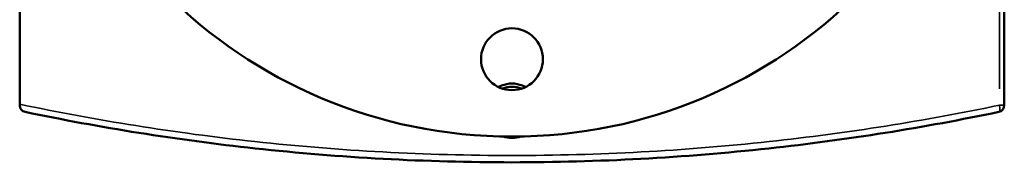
# Model space of a CAD drawing. Header units: millimetres. Extents: x -519 to 1054, y -209 to 828.
# Tile 7 of 10: x 306 to 592, y 509 to 550. Entities that reach past the tile are written whole.
import ezdxf

# ---------------------------------------------------------------- set-up
doc = ezdxf.new("R2010")
doc.units = ezdxf.units.MM
for name, color, linetype, lineweight in [('Dimension (ANSI)', 7, 'Continuous', 25), ('Visible (ANSI)', 7, 'Continuous', 50), ('Visible Narrow (ANSI)', 7, 'Continuous', 35)]:
    doc.layers.add(name, color=color, linetype=linetype, lineweight=lineweight)
doc.styles.add('Note Text (ANSI)', font='tahoma.ttf')
doc.dimstyles.new('Default - mm (ANSI)', dxfattribs={"dimtxt": 2.4, "dimasz": 2.5, "dimexe": 3.175, "dimexo": 1.6002, "dimgap": 0.8, "dimtad": 0, "dimtoh": 1, "dimdec": 0, "dimrnd": 1e-08, "dimzin": 4, "dimdsep": 46, "dimtxsty": 'Note Text (ANSI)', "dimcen": 0.09, "dimdle": 10, "dimclrd": 256, "dimclre": 256, "dimclrt": 5, "dimadec": 1, "dimazin": 1, "dimtfac": 1.27, "dimtofl": 0, "dimtmove": 0, "dimatfit": 3, "dimfxl": 1, "dimtolj": 1, "dimtzin": 4, "dimlwd": -1, "dimlwe": -1, "dimarcsym": 0})

# ---------------------------------------------------------------- blocks, each defined once
blk = doc.blocks.new('*D8')
at = {"layer": 'Defpoints', "color": 0, "transparency": 16777216}
for p in [(369.58, 776.95), (528.64, 540.47)]:
    blk.add_point(p, dxfattribs=at)
at = {"layer": 'Dimension (ANSI)', "transparency": 16777216}
for p, q in [((332.66, 827.1), (335.86, 827.1)), ((335.86, 827.1), (368.19, 779.03)), ((449.02, 658.71), (449.2, 658.71)), ((449.11, 658.62), (449.11, 658.8))]:
    blk.add_line(p, q, dxfattribs=at)
blk.add_solid([(368.53, 779.26), (367.84, 778.8), (369.58, 776.95)], dxfattribs=at)
at = {"layer": 'Dimension (ANSI)', "color": 5, "transparency": 16777216, "insert": (324.16, 828.39), "char_height": 2.4, "attachment_point": 1, "style": 'Note Text (ANSI)'}
blk.add_mtext('\\A1;∅285', dxfattribs=at)

msp = doc.modelspace()

# ---------------------------------------------------------------- linework, layer by layer
at = {"layer": 'Visible (ANSI)'}
for p, q in [((306.01, 525.63), (306.01, 791.8)), ((592.21, 525.34), (592.21, 621.21)), ((306.01, 525.63), (306.01, 525.34))]:
    msp.add_line(p, q, dxfattribs=at)
for centre, radius in [((449.11, 658.71), 142.5), ((449.11, 538.71), 9)]:
    msp.add_circle(centre, radius, dxfattribs=at)
for centre, radius, start, end in [((449.11, 523.71), 7, 66.7872, 113.2128), ((590.21, 525.34), 2, 281.8331, 0)]:
    msp.add_arc(centre, radius, start, end, dxfattribs=at)
for points, knots in [([(445.2, 530.61), (445.48, 530.77), (445.78, 530.91), (447.06, 531.44), (448.12, 531.64), (450.11, 531.64), (451.17, 531.44), (452.45, 530.91), (452.74, 530.77), (453.03, 530.61)], [3.1938009, 3.1938009, 3.1938009, 3.1938009, 3.2861314, 3.2861314, 3.5847792, 3.5847792, 3.883427, 3.883427, 3.9757575, 3.9757575, 3.9757575, 3.9757575]), ([(307.6, 523.38), (307.6, 523.38), (307.6, 523.38), (307.38, 523.43), (307.16, 523.51), (306.78, 523.75), (306.6, 523.9), (306.31, 524.26), (306.19, 524.47), (306.05, 524.9), (306.01, 525.12), (306.01, 525.34)], [-0.3105863, -0.3105863, -0.3105863, -0.3105863, -0.3098057, -0.3098057, -0.2262858, -0.2262858, -0.1458541, -0.1458541, -0.0668215, -0.0668215, 0, 0, 0, 0]), ([(307.6, 523.38), (329.3, 518.83), (351.7, 515.24), (399.07, 510.09), (424.09, 508.71), (449.11, 508.71), (474.14, 508.71), (499.16, 510.09), (546.53, 515.24), (568.92, 518.83), (590.62, 523.38)], [0.535409, 0.535409, 0.535409, 0.535409, 7.485182, 7.485182, 14.970364, 14.970364, 14.970364, 22.455549, 22.455549, 29.40532, 29.40532, 29.40532, 29.40532]), ([(451.75, 516.24), (450.89, 515.94), (449.98, 515.79), (448.25, 515.79), (447.34, 515.94), (446.47, 516.24)], [0.9360424, 0.9360424, 0.9360424, 0.9360424, 1.1949264, 1.1949264, 1.4538104, 1.4538104, 1.4538104, 1.4538104])]:
    msp.add_open_spline(points, degree=3, knots=knots, dxfattribs=at)
at = {"layer": 'Visible Narrow (ANSI)'}
for p, q in [((590.82, 616.42), (590.82, 530.13)), ((590.94, 525.34), (592.21, 525.34))]:
    msp.add_line(p, q, dxfattribs=at)
msp.add_ellipse((590.21, 525.34), major_axis=(0.41, -1.96), ratio=0.29886, start_param=0.075413, end_param=1.43285, dxfattribs=at)
msp.add_open_spline([(590.82, 525.34), (569.09, 520.8), (546.67, 517.22), (499.23, 512.08), (474.17, 510.71), (449.11, 510.71), (424.06, 510.71), (398.99, 512.08), (351.07, 517.27), (328.18, 520.96), (306.01, 525.63)], degree=3, knots=[-29.40532, -29.40532, -29.40532, -29.40532, -22.455549, -22.455549, -14.970364, -14.970364, -14.970364, -7.485182, -7.485182, -0.387068, -0.387068, -0.387068, -0.387068], dxfattribs=at)

# ---------------------------------------------------------------- dimensions: what is measured, and where the dimension line sits
at = {"layer": 'Dimension (ANSI)'}
dim = msp.add_diameter_dim_2p(p1=(528.64, 540.47), p2=(369.58, 776.95), dimstyle='Default - mm (ANSI)', override={"dimgap": 0.8, "dimtih": 1, "dimdec": 0, "dimlfac": 1, "dimtol": 0, "dimlim": 0, "dimtp": 0, "dimtm": 0, "dimtdec": 2}, dxfattribs=at)
dim.commit()
dim.dimension.update_dxf_attribs({"geometry": '*D8', "text_midpoint": (328.01, 827.1), "dimtype": 163})

doc.saveas('drawing.dxf')
